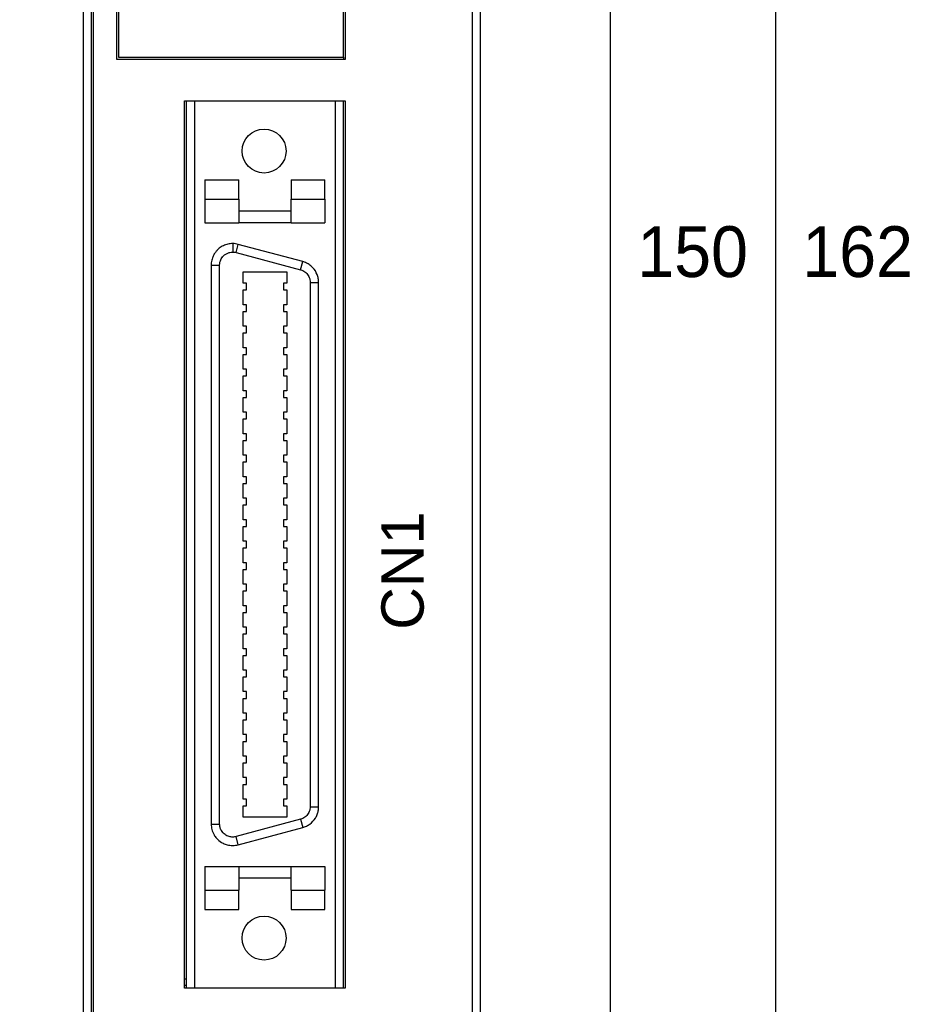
# Model space of a CAD drawing. Extents: x 14074 to 14414, y -3712 to -3387.
# Tile 6 of 18: x 14132 to 14185, y -3534 to -3476. Entities that reach past the tile are written whole.
import ezdxf

# ---------------------------------------------------------------- set-up
doc = ezdxf.new("R2010")
doc.units = 0
doc.layers.get('0').update_dxf_attribs({"linetype": 'CONTINUOUS'})
doc.layers.get('DEFPOINTS').update_dxf_attribs({"color": 8, "linetype": 'CONTINUOUS'})
doc.styles.add('DIMEMSIONS', font='isocp.shx', dxfattribs={"bigfont": 'chineset.shx'})
doc.styles.get("Standard").update_dxf_attribs({"font": 'PMingLiU.ttf'})
doc.dimstyles.new('ISO-25', dxfattribs={"dimtxt": 3, "dimasz": 3, "dimexe": 1, "dimexo": 1, "dimgap": 2, "dimtad": 2, "dimtih": 1, "dimtoh": 1, "dimtxsty": 'STANDARD', "dimcen": 0, "dimclrd": 256, "dimclre": 256, "dimclrt": 256, "dimazin": 3, "dimtfac": 1, "dimtmove": 0, "dimatfit": 3})

# ---------------------------------------------------------------- blocks, each defined once
blk = doc.blocks.new('*D3')
for p, q in [((14080.481, -3563.405), (14080.481, -3400.577)), ((14153.481, -3413.405), (14153.481, -3400.577)), ((14083.481, -3401.577), (14150.481, -3401.577))]:
    blk.add_line(p, q)
for points in [[(14083.481, -3401.077), (14083.481, -3402.077), (14080.481, -3401.577)], [(14150.481, -3401.077), (14150.481, -3402.077), (14153.481, -3401.577)]]:
    blk.add_solid(points)
at = {"layer": 'DEFPOINTS', "color": 0}
for p in [(14153.481, -3401.577), (14153.481, -3414.405), (14080.481, -3564.405)]:
    blk.add_point(p, dxfattribs=at)
at = {"insert": (14116.981, -3397.907), "char_height": 3, "attachment_point": 5}
blk.add_mtext('73', dxfattribs=at)
blk = doc.blocks.new('*D5')
for p, q in [((14154.481, -3414.405), (14168.14, -3414.405)), ((14167.14, -3417.405), (14167.14, -3561.405)), ((14081.481, -3564.405), (14168.14, -3564.405))]:
    blk.add_line(p, q)
for points in [[(14166.64, -3417.405), (14167.64, -3417.405), (14167.14, -3414.405)], [(14166.64, -3561.405), (14167.64, -3561.405), (14167.14, -3564.405)]]:
    blk.add_solid(points)
at = {"layer": 'DEFPOINTS', "color": 0}
for p in [(14153.481, -3414.405), (14080.481, -3564.405), (14167.14, -3564.405)]:
    blk.add_point(p, dxfattribs=at)
at = {"insert": (14172.005, -3489.405), "char_height": 3, "attachment_point": 5}
blk.add_mtext('150', dxfattribs=at)
blk = doc.blocks.new('*D6')
for p, q in [((14106.361, -3408.405), (14177.897, -3408.405)), ((14176.897, -3411.405), (14176.897, -3567.405)), ((14108.01, -3570.405), (14177.897, -3570.405))]:
    blk.add_line(p, q)
for points in [[(14176.397, -3411.405), (14177.397, -3411.405), (14176.897, -3408.405)], [(14176.397, -3567.405), (14177.397, -3567.405), (14176.897, -3570.405)]]:
    blk.add_solid(points)
at = {"layer": 'DEFPOINTS', "color": 0}
for p in [(14105.361, -3408.405), (14107.01, -3570.405), (14176.897, -3570.405)]:
    blk.add_point(p, dxfattribs=at)
at = {"insert": (14181.761, -3489.405), "char_height": 3, "attachment_point": 5}
blk.add_mtext('162', dxfattribs=at)

msp = doc.modelspace()

# ---------------------------------------------------------------- linework, layer by layer
for p, q in [((14136.572, -3441.418), (14136.572, -3551.505)), ((14158.981, -3441.418), (14158.981, -3567.198)), ((14159.481, -3567.198), (14159.481, -3441.405)), ((14137.981, -3478.03), (14137.981, -3445.53)), ((14138.081, -3445.655), (14138.081, -3477.905)), ((14151.381, -3477.905), (14151.381, -3445.655)), ((14151.481, -3445.53), (14151.481, -3478.03)), ((14135.98, -3450.205), (14135.98, -3551.413)), ((14136.48, -3551.413), (14136.48, -3450.205)), ((14151.481, -3478.03), (14137.981, -3478.03)), ((14138.081, -3477.905), (14151.381, -3477.905)), ((14151.381, -3477.905), (14151.381, -3478.03)), ((14141.981, -3480.475), (14151.481, -3480.475)), ((14141.981, -3532.905), (14141.981, -3480.475)), ((14142.081, -3480.475), (14142.081, -3532.905)), ((14142.581, -3532.905), (14142.581, -3480.475)), ((14150.881, -3480.475), (14150.881, -3532.905)), ((14151.381, -3532.905), (14151.381, -3480.475)), ((14151.481, -3480.475), (14151.481, -3532.905)), ((14143.181, -3485.136), (14145.181, -3485.136)), ((14143.181, -3485.136), (14143.181, -3486.277)), ((14145.181, -3486.277), (14145.181, -3485.136)), ((14148.281, -3485.136), (14148.281, -3486.277)), ((14148.281, -3485.136), (14150.281, -3485.136)), ((14150.281, -3486.277), (14150.281, -3485.136)), ((14143.181, -3486.277), (14145.181, -3486.277)), ((14143.181, -3486.277), (14143.181, -3487.675)), ((14145.181, -3486.277), (14145.181, -3487.675)), ((14148.281, -3487.675), (14148.281, -3486.277)), ((14148.281, -3486.277), (14150.281, -3486.277)), ((14150.281, -3486.277), (14150.281, -3487.675)), ((14145.181, -3486.975), (14148.281, -3486.975)), ((14143.181, -3487.675), (14145.181, -3487.675)), ((14148.281, -3487.675), (14145.181, -3487.675)), ((14148.281, -3487.675), (14150.281, -3487.675)), ((14144.826, -3488.91), (14144.826, -3489.41)), ((14145.025, -3489.436), (14145.154, -3488.953)), ((14148.964, -3489.974), (14145.154, -3488.953)), ((14145.025, -3489.436), (14148.835, -3490.457)), ((14143.556, -3490.18), (14144.056, -3490.18)), ((14143.556, -3490.18), (14143.556, -3523.2)), ((14144.056, -3523.2), (14144.056, -3490.18)), ((14148.835, -3490.457), (14148.964, -3489.974)), ((14145.443, -3491.251), (14145.443, -3490.579)), ((14145.443, -3490.579), (14148.018, -3490.579)), ((14148.018, -3490.579), (14148.018, -3491.251)), ((14145.642, -3491.251), (14145.443, -3491.251)), ((14145.642, -3491.649), (14145.642, -3491.251)), ((14148.018, -3491.251), (14147.819, -3491.251)), ((14147.819, -3491.251), (14147.819, -3491.649)), ((14149.406, -3491.201), (14149.906, -3491.201)), ((14149.406, -3491.201), (14149.406, -3522.179)), ((14149.906, -3522.179), (14149.906, -3491.201)), ((14145.443, -3492.521), (14145.443, -3491.649)), ((14145.443, -3491.649), (14145.642, -3491.649)), ((14147.819, -3491.649), (14148.018, -3491.649)), ((14148.018, -3491.649), (14148.018, -3492.521)), ((14145.642, -3492.521), (14145.443, -3492.521)), ((14145.642, -3492.919), (14145.642, -3492.521)), ((14148.018, -3492.521), (14147.819, -3492.521)), ((14147.819, -3492.521), (14147.819, -3492.919)), ((14145.443, -3493.791), (14145.443, -3492.919)), ((14145.443, -3492.919), (14145.642, -3492.919)), ((14147.819, -3492.919), (14148.018, -3492.919)), ((14148.018, -3492.919), (14148.018, -3493.791)), ((14145.642, -3493.791), (14145.443, -3493.791)), ((14145.443, -3495.061), (14145.443, -3494.189)), ((14145.443, -3494.189), (14145.642, -3494.189)), ((14145.642, -3494.189), (14145.642, -3493.791)), ((14148.018, -3493.791), (14147.819, -3493.791)), ((14147.819, -3493.791), (14147.819, -3494.189)), ((14147.819, -3494.189), (14148.018, -3494.189)), ((14148.018, -3494.189), (14148.018, -3495.061)), ((14145.642, -3495.061), (14145.443, -3495.061)), ((14145.443, -3496.331), (14145.443, -3495.459)), ((14145.443, -3495.459), (14145.642, -3495.459)), ((14145.642, -3495.459), (14145.642, -3495.061)), ((14148.018, -3495.061), (14147.819, -3495.061)), ((14147.819, -3495.061), (14147.819, -3495.459)), ((14147.819, -3495.459), (14148.018, -3495.459)), ((14148.018, -3495.459), (14148.018, -3496.331)), ((14145.642, -3496.331), (14145.443, -3496.331)), ((14145.642, -3496.73), (14145.642, -3496.331)), ((14148.018, -3496.331), (14147.819, -3496.331)), ((14147.819, -3496.331), (14147.819, -3496.73)), ((14145.443, -3497.601), (14145.443, -3496.73)), ((14145.443, -3496.73), (14145.642, -3496.73)), ((14147.819, -3496.73), (14148.018, -3496.73)), ((14148.018, -3496.73), (14148.018, -3497.601)), ((14145.642, -3497.601), (14145.443, -3497.601)), ((14145.642, -3498), (14145.642, -3497.601)), ((14148.018, -3497.601), (14147.819, -3497.601)), ((14147.819, -3497.601), (14147.819, -3498)), ((14145.443, -3498.871), (14145.443, -3498)), ((14145.443, -3498), (14145.642, -3498)), ((14147.819, -3498), (14148.018, -3498)), ((14148.018, -3498), (14148.018, -3498.871)), ((14145.642, -3498.871), (14145.443, -3498.871)), ((14145.642, -3499.27), (14145.642, -3498.871)), ((14148.018, -3498.871), (14147.819, -3498.871)), ((14147.819, -3498.871), (14147.819, -3499.27)), ((14145.443, -3500.141), (14145.443, -3499.27)), ((14145.443, -3499.27), (14145.642, -3499.27)), ((14147.819, -3499.27), (14148.018, -3499.27)), ((14148.018, -3499.27), (14148.018, -3500.141)), ((14145.642, -3500.141), (14145.443, -3500.141)), ((14145.642, -3500.54), (14145.642, -3500.141)), ((14148.018, -3500.141), (14147.819, -3500.141)), ((14147.819, -3500.141), (14147.819, -3500.54)), ((14145.443, -3501.411), (14145.443, -3500.54)), ((14145.443, -3500.54), (14145.642, -3500.54)), ((14147.819, -3500.54), (14148.018, -3500.54)), ((14148.018, -3500.54), (14148.018, -3501.411)), ((14145.642, -3501.411), (14145.443, -3501.411)), ((14145.443, -3502.681), (14145.443, -3501.81)), ((14145.443, -3501.81), (14145.642, -3501.81)), ((14145.642, -3501.81), (14145.642, -3501.411)), ((14148.018, -3501.411), (14147.819, -3501.411)), ((14147.819, -3501.411), (14147.819, -3501.81)), ((14147.819, -3501.81), (14148.018, -3501.81)), ((14148.018, -3501.81), (14148.018, -3502.681)), ((14145.642, -3502.681), (14145.443, -3502.681)), ((14145.642, -3503.08), (14145.642, -3502.681)), ((14148.018, -3502.681), (14147.819, -3502.681)), ((14147.819, -3502.681), (14147.819, -3503.08)), ((14145.443, -3503.951), (14145.443, -3503.08)), ((14145.443, -3503.08), (14145.642, -3503.08)), ((14147.819, -3503.08), (14148.018, -3503.08)), ((14148.018, -3503.08), (14148.018, -3503.951)), ((14145.642, -3503.951), (14145.443, -3503.951)), ((14145.642, -3504.35), (14145.642, -3503.951)), ((14148.018, -3503.951), (14147.819, -3503.951)), ((14147.819, -3503.951), (14147.819, -3504.35)), ((14145.443, -3505.221), (14145.443, -3504.35)), ((14145.443, -3504.35), (14145.642, -3504.35)), ((14147.819, -3504.35), (14148.018, -3504.35)), ((14148.018, -3504.35), (14148.018, -3505.221)), ((14145.642, -3505.221), (14145.443, -3505.221)), ((14145.642, -3505.62), (14145.642, -3505.221)), ((14148.018, -3505.221), (14147.819, -3505.221)), ((14147.819, -3505.221), (14147.819, -3505.62)), ((14145.443, -3506.491), (14145.443, -3505.62)), ((14145.443, -3505.62), (14145.642, -3505.62)), ((14147.819, -3505.62), (14148.018, -3505.62)), ((14148.018, -3505.62), (14148.018, -3506.491)), ((14145.642, -3506.491), (14145.443, -3506.491)), ((14145.642, -3506.89), (14145.642, -3506.491)), ((14148.018, -3506.491), (14147.819, -3506.491)), ((14147.819, -3506.491), (14147.819, -3506.89)), ((14145.443, -3507.761), (14145.443, -3506.89)), ((14145.443, -3506.89), (14145.642, -3506.89)), ((14147.819, -3506.89), (14148.018, -3506.89)), ((14148.018, -3506.89), (14148.018, -3507.761)), ((14145.642, -3507.761), (14145.443, -3507.761)), ((14145.443, -3509.031), (14145.443, -3508.16)), ((14145.443, -3508.16), (14145.642, -3508.16)), ((14145.642, -3508.16), (14145.642, -3507.761)), ((14148.018, -3507.761), (14147.819, -3507.761)), ((14147.819, -3507.761), (14147.819, -3508.16)), ((14147.819, -3508.16), (14148.018, -3508.16)), ((14148.018, -3508.16), (14148.018, -3509.031)), ((14145.642, -3509.031), (14145.443, -3509.031)), ((14145.443, -3510.301), (14145.443, -3509.43)), ((14145.443, -3509.43), (14145.642, -3509.43)), ((14145.642, -3509.43), (14145.642, -3509.031)), ((14148.018, -3509.031), (14147.819, -3509.031)), ((14147.819, -3509.031), (14147.819, -3509.43)), ((14147.819, -3509.43), (14148.018, -3509.43)), ((14148.018, -3509.43), (14148.018, -3510.301)), ((14145.642, -3510.301), (14145.443, -3510.301)), ((14145.642, -3510.7), (14145.642, -3510.301)), ((14148.018, -3510.301), (14147.819, -3510.301)), ((14147.819, -3510.301), (14147.819, -3510.7)), ((14145.443, -3511.571), (14145.443, -3510.7)), ((14145.443, -3510.7), (14145.642, -3510.7)), ((14147.819, -3510.7), (14148.018, -3510.7)), ((14148.018, -3510.7), (14148.018, -3511.571)), ((14145.642, -3511.571), (14145.443, -3511.571)), ((14145.642, -3511.97), (14145.642, -3511.571)), ((14148.018, -3511.571), (14147.819, -3511.571)), ((14147.819, -3511.571), (14147.819, -3511.97)), ((14145.443, -3512.841), (14145.443, -3511.97)), ((14145.443, -3511.97), (14145.642, -3511.97)), ((14147.819, -3511.97), (14148.018, -3511.97)), ((14148.018, -3511.97), (14148.018, -3512.841)), ((14145.642, -3512.841), (14145.443, -3512.841)), ((14145.642, -3513.24), (14145.642, -3512.841)), ((14148.018, -3512.841), (14147.819, -3512.841)), ((14147.819, -3512.841), (14147.819, -3513.24)), ((14145.443, -3514.111), (14145.443, -3513.24)), ((14145.443, -3513.24), (14145.642, -3513.24)), ((14147.819, -3513.24), (14148.018, -3513.24)), ((14148.018, -3513.24), (14148.018, -3514.111)), ((14145.642, -3514.111), (14145.443, -3514.111)), ((14145.642, -3514.51), (14145.642, -3514.111)), ((14148.018, -3514.111), (14147.819, -3514.111)), ((14147.819, -3514.111), (14147.819, -3514.51)), ((14145.443, -3515.381), (14145.443, -3514.51)), ((14145.443, -3514.51), (14145.642, -3514.51)), ((14147.819, -3514.51), (14148.018, -3514.51)), ((14148.018, -3514.51), (14148.018, -3515.381)), ((14145.642, -3515.381), (14145.443, -3515.381)), ((14145.443, -3516.651), (14145.443, -3515.78)), ((14145.443, -3515.78), (14145.642, -3515.78)), ((14145.642, -3515.78), (14145.642, -3515.381)), ((14148.018, -3515.381), (14147.819, -3515.381)), ((14147.819, -3515.381), (14147.819, -3515.78)), ((14147.819, -3515.78), (14148.018, -3515.78)), ((14148.018, -3515.78), (14148.018, -3516.651)), ((14145.642, -3516.651), (14145.443, -3516.651)), ((14145.642, -3517.05), (14145.642, -3516.651)), ((14148.018, -3516.651), (14147.819, -3516.651)), ((14147.819, -3516.651), (14147.819, -3517.05)), ((14145.443, -3517.921), (14145.443, -3517.05)), ((14145.443, -3517.05), (14145.642, -3517.05)), ((14147.819, -3517.05), (14148.018, -3517.05)), ((14148.018, -3517.05), (14148.018, -3517.921)), ((14145.642, -3517.921), (14145.443, -3517.921)), ((14145.642, -3518.32), (14145.642, -3517.921)), ((14148.018, -3517.921), (14147.819, -3517.921)), ((14147.819, -3517.921), (14147.819, -3518.32)), ((14145.443, -3519.191), (14145.443, -3518.32)), ((14145.443, -3518.32), (14145.642, -3518.32)), ((14147.819, -3518.32), (14148.018, -3518.32)), ((14148.018, -3518.32), (14148.018, -3519.191)), ((14145.642, -3519.191), (14145.443, -3519.191)), ((14145.642, -3519.589), (14145.642, -3519.191)), ((14148.018, -3519.191), (14147.819, -3519.191)), ((14147.819, -3519.191), (14147.819, -3519.589)), ((14145.443, -3520.461), (14145.443, -3519.589)), ((14145.443, -3519.589), (14145.642, -3519.589)), ((14147.819, -3519.589), (14148.018, -3519.589)), ((14148.018, -3519.589), (14148.018, -3520.461)), ((14145.642, -3520.461), (14145.443, -3520.461)), ((14145.642, -3520.859), (14145.642, -3520.461)), ((14148.018, -3520.461), (14147.819, -3520.461)), ((14147.819, -3520.461), (14147.819, -3520.859)), ((14145.443, -3521.731), (14145.443, -3520.859)), ((14145.443, -3520.859), (14145.642, -3520.859)), ((14147.819, -3520.859), (14148.018, -3520.859)), ((14148.018, -3520.859), (14148.018, -3521.731)), ((14145.642, -3521.731), (14145.443, -3521.731)), ((14145.443, -3522.801), (14145.443, -3522.129)), ((14145.443, -3522.129), (14145.642, -3522.129)), ((14145.642, -3522.129), (14145.642, -3521.731)), ((14148.018, -3521.731), (14147.819, -3521.731)), ((14147.819, -3521.731), (14147.819, -3522.129)), ((14147.819, -3522.129), (14148.018, -3522.129)), ((14148.018, -3522.129), (14148.018, -3522.801)), ((14149.406, -3522.179), (14149.906, -3522.179)), ((14148.018, -3522.801), (14145.443, -3522.801)), ((14143.556, -3523.2), (14144.056, -3523.2)), ((14148.835, -3522.923), (14145.025, -3523.944)), ((14145.154, -3524.427), (14148.964, -3523.406)), ((14148.835, -3522.923), (14148.964, -3523.406)), ((14145.154, -3524.427), (14145.025, -3523.944)), ((14143.181, -3525.705), (14145.181, -3525.705)), ((14143.181, -3525.705), (14143.181, -3527.103)), ((14145.181, -3525.705), (14145.181, -3527.103)), ((14145.181, -3525.705), (14148.281, -3525.705)), ((14148.281, -3527.103), (14148.281, -3525.705)), ((14148.281, -3525.705), (14150.281, -3525.705)), ((14150.281, -3525.705), (14150.281, -3527.103)), ((14148.281, -3526.405), (14145.181, -3526.405)), ((14143.181, -3527.103), (14145.181, -3527.103)), ((14143.181, -3527.103), (14143.181, -3528.244)), ((14145.181, -3528.244), (14145.181, -3527.103)), ((14148.281, -3527.103), (14148.281, -3528.244)), ((14148.281, -3527.103), (14150.281, -3527.103)), ((14150.281, -3528.244), (14150.281, -3527.103)), ((14143.181, -3528.244), (14145.181, -3528.244)), ((14148.281, -3528.244), (14150.281, -3528.244)), ((14142.081, -3532.366), (14141.981, -3532.363)), ((14141.981, -3532.717), (14142.081, -3532.719)), ((14151.481, -3532.905), (14141.981, -3532.905))]:
    msp.add_line(p, q)
for centre in [(14146.681, -3483.44), (14146.681, -3529.94)]:
    msp.add_circle(centre, 1.3)
for points, knots in [([(14144.826, -3488.91), (14144.733, -3488.91), (14144.544, -3488.93), (14144.317, -3489.008), (14144.149, -3489.101), (14144.012, -3489.198), (14143.909, -3489.296), (14143.802, -3489.422), (14143.708, -3489.562), (14143.63, -3489.736), (14143.571, -3489.943), (14143.556, -3490.087), (14143.556, -3490.18)], [-0.1204313, -0.1204313, -0.1204313, -0.1204313, -0.1032268, -0.0860223, -0.0774201, -0.0688179, -0.0559145, -0.0516134, -0.03871, -0.0258067, -0.0172045, 0, 0, 0, 0]), ([(14144.056, -3490.18), (14144.056, -3490.123), (14144.062, -3490.065), (14144.075, -3490.008), (14144.081, -3489.98), (14144.089, -3489.952), (14144.098, -3489.925), (14144.113, -3489.884), (14144.13, -3489.845), (14144.151, -3489.807), (14144.172, -3489.769), (14144.196, -3489.733), (14144.223, -3489.699), (14144.232, -3489.687), (14144.242, -3489.676), (14144.251, -3489.666), (14144.28, -3489.634), (14144.312, -3489.604), (14144.345, -3489.577), (14144.368, -3489.559), (14144.392, -3489.542), (14144.416, -3489.527), (14144.441, -3489.511), (14144.466, -3489.497), (14144.492, -3489.485), (14144.544, -3489.46), (14144.599, -3489.441), (14144.655, -3489.429), (14144.711, -3489.416), (14144.768, -3489.41), (14144.826, -3489.41)], [0, 0, 0, 0, 0.0172045, 0.0172045, 0.0172045, 0.0258067, 0.0258067, 0.0258067, 0.0387101, 0.0387101, 0.0387101, 0.0516134, 0.0516134, 0.0516134, 0.0559145, 0.0559145, 0.0559145, 0.0688179, 0.0688179, 0.0688179, 0.0774201, 0.0774201, 0.0774201, 0.0860223, 0.0860223, 0.0860223, 0.1032268, 0.1032268, 0.1032268, 0.1204313, 0.1204313, 0.1204313, 0.1204313]), ([(14144.826, -3489.41), (14144.859, -3489.41), (14144.893, -3489.412), (14144.926, -3489.416), (14144.959, -3489.421), (14144.992, -3489.428), (14145.025, -3489.436)], [0, 0, 0, 0, 0.01007334, 0.01007334, 0.01007334, 0.02014637, 0.02014637, 0.02014637, 0.02014637]), ([(14149.906, -3491.201), (14149.906, -3491.123), (14149.891, -3490.963), (14149.803, -3490.656), (14149.63, -3490.384), (14149.393, -3490.173), (14149.189, -3490.049), (14149.04, -3489.994), (14148.964, -3489.974)], [-0.1003169, -0.1003169, -0.1003169, -0.1003169, -0.0859859, -0.0716549, -0.042993, -0.028662, -0.014331, 0, 0, 0, 0]), ([(14148.835, -3490.457), (14148.881, -3490.469), (14148.926, -3490.486), (14148.969, -3490.507), (14149.013, -3490.528), (14149.054, -3490.552), (14149.092, -3490.581), (14149.131, -3490.609), (14149.167, -3490.641), (14149.2, -3490.676), (14149.265, -3490.747), (14149.317, -3490.83), (14149.352, -3490.919), (14149.37, -3490.964), (14149.383, -3491.01), (14149.392, -3491.057), (14149.401, -3491.105), (14149.406, -3491.153), (14149.406, -3491.201)], [0, 0, 0, 0, 0.014331, 0.014331, 0.014331, 0.028662, 0.028662, 0.028662, 0.042993, 0.042993, 0.042993, 0.0716549, 0.0716549, 0.0716549, 0.0859859, 0.0859859, 0.0859859, 0.1003169, 0.1003169, 0.1003169, 0.1003169]), ([(14149.406, -3522.179), (14149.406, -3522.227), (14149.401, -3522.275), (14149.392, -3522.322), (14149.383, -3522.369), (14149.37, -3522.415), (14149.353, -3522.46), (14149.335, -3522.504), (14149.314, -3522.547), (14149.288, -3522.588), (14149.237, -3522.669), (14149.17, -3522.741), (14149.093, -3522.799), (14149.055, -3522.827), (14149.013, -3522.852), (14148.97, -3522.873), (14148.927, -3522.894), (14148.881, -3522.91), (14148.835, -3522.923)], [0, 0, 0, 0, 0.014331, 0.014331, 0.014331, 0.028662, 0.028662, 0.028662, 0.042993, 0.042993, 0.042993, 0.0716549, 0.0716549, 0.0716549, 0.0859859, 0.0859859, 0.0859859, 0.1003169, 0.1003169, 0.1003169, 0.1003169]), ([(14148.964, -3523.406), (14149.04, -3523.386), (14149.19, -3523.33), (14149.463, -3523.166), (14149.682, -3522.928), (14149.825, -3522.645), (14149.891, -3522.416), (14149.906, -3522.257), (14149.906, -3522.179)], [-0.1003169, -0.1003169, -0.1003169, -0.1003169, -0.0859859, -0.0716549, -0.042993, -0.028662, -0.014331, 0, 0, 0, 0]), ([(14143.556, -3523.2), (14143.556, -3523.307), (14143.583, -3523.53), (14143.702, -3523.818), (14143.824, -3523.988), (14143.899, -3524.069), (14144.015, -3524.188), (14144.206, -3524.326), (14144.519, -3524.445), (14144.826, -3524.486), (14145.05, -3524.455), (14145.154, -3524.427)], [-0.1404147, -0.1404147, -0.1404147, -0.1404147, -0.1203555, -0.1002962, -0.0852518, -0.0827444, -0.080237, -0.0551629, -0.0401185, -0.0200592, 0, 0, 0, 0]), ([(14145.025, -3523.944), (14144.96, -3523.961), (14144.892, -3523.97), (14144.825, -3523.971), (14144.758, -3523.971), (14144.691, -3523.962), (14144.626, -3523.944), (14144.577, -3523.931), (14144.53, -3523.913), (14144.485, -3523.891), (14144.409, -3523.853), (14144.34, -3523.804), (14144.28, -3523.744), (14144.275, -3523.738), (14144.269, -3523.732), (14144.263, -3523.726), (14144.257, -3523.72), (14144.251, -3523.714), (14144.246, -3523.708), (14144.213, -3523.67), (14144.183, -3523.629), (14144.158, -3523.585), (14144.124, -3523.527), (14144.098, -3523.464), (14144.081, -3523.399), (14144.064, -3523.334), (14144.056, -3523.267), (14144.056, -3523.2)], [0, 0, 0, 0, 0.0200592, 0.0200592, 0.0200592, 0.0401185, 0.0401185, 0.0401185, 0.0551629, 0.0551629, 0.0551629, 0.080237, 0.080237, 0.080237, 0.0827444, 0.0827444, 0.0827444, 0.0852518, 0.0852518, 0.0852518, 0.1002962, 0.1002962, 0.1002962, 0.1203555, 0.1203555, 0.1203555, 0.1404147, 0.1404147, 0.1404147, 0.1404147])]:
    msp.add_open_spline(points, degree=3, knots=knots)
msp.add_open_spline([(14145.154, -3488.953), (14145.103, -3488.94), (14144.992, -3488.917), (14144.879, -3488.91), (14144.826, -3488.91)], degree=3)

# ---------------------------------------------------------------- texts
at = {"insert": (14153.613, -3511.726), "char_height": 2.5, "attachment_point": 1, "rotation": 90, "style": 'DIMEMSIONS'}
msp.add_mtext_dynamic_manual_height_columns('{\\fArial|b0|i0|c0|p34;CN1}', width=2.98597, gutter_width=199.491, heights=[0], dxfattribs=at)

# ---------------------------------------------------------------- dimensions: what is measured, and where the dimension line sits
dim = msp.add_linear_dim(base=(14153.481, -3401.577), p1=(14080.481, -3564.405), p2=(14153.481, -3414.405), dimstyle='ISO-25')
dim.commit()
dim.dimension.update_dxf_attribs({"geometry": '*D3', "text_midpoint": (14116.981, -3401.577), "dimtype": 160})
for base, p1, p2, picture, middle in [((14176.897, -3570.405), (14105.361, -3408.405), (14107.01, -3570.405), '*D6', (14181.761, -3489.405)), ((14167.14, -3564.405), (14153.481, -3414.405), (14080.481, -3564.405), '*D5', (14172.005, -3489.405))]:
    dim = msp.add_linear_dim(base=base, p1=p1, p2=p2, angle=90, dimstyle='ISO-25')
    dim.commit()
    dim.dimension.update_dxf_attribs({"geometry": picture, "text_midpoint": middle})

doc.saveas('drawing.dxf')
